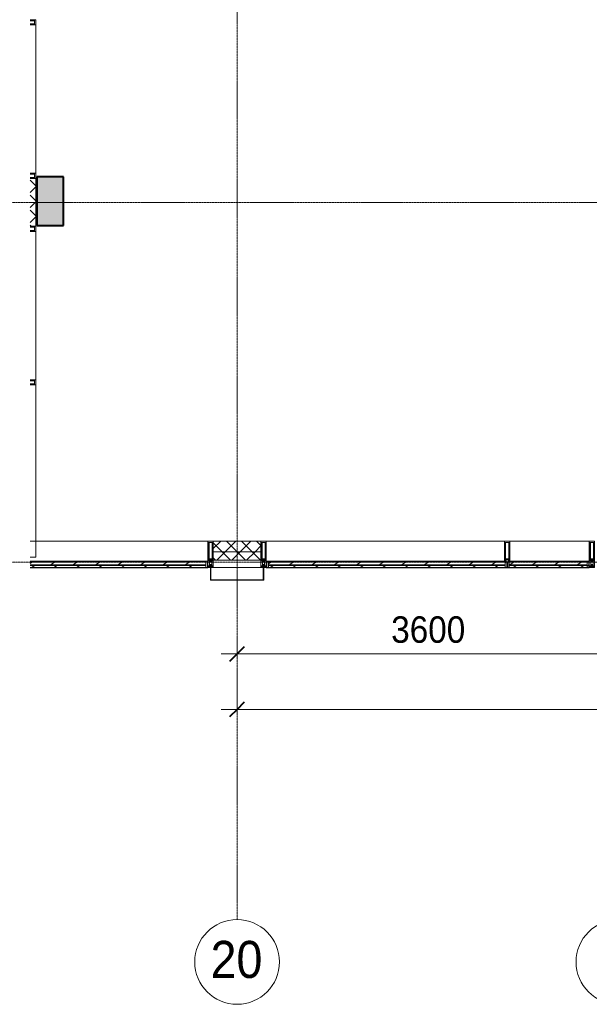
# Model space of a CAD drawing. Header units: millimetres. Extents: x 5617 to 140879, y 7718 to 151665.
# Tile 3 of 44: x 30672 to 36050, y 11226 to 20525. Entities that reach past the tile are written whole.
import ezdxf

# ---------------------------------------------------------------- set-up
doc = ezdxf.new("R2010")
doc.units = ezdxf.units.MM
doc.linetypes.add('ADSK_Линия сетки', pattern=[25, 20, -2.5, 0, -2.5])
doc.linetypes.add('Линия сетки', pattern=[25, 20, -2.5, 0, -2.5])
for name, color, linetype, lineweight in [('Импосты витража', 7, 'Continuous', 18), ('Колонны', 7, 'Continuous', 18), ('Оси', 7, 'Continuous', 9), ('Панели витража', 7, 'Continuous', 18), ('Размеры', 7, 'Continuous', 9), ('Размеры-100', 7, 'Continuous', 9), ('Стены разрез', 7, 'Continuous', 40), ('Стены штриховка', 7, 'Continuous', 40), ('Элементы узлов', 7, 'Continuous', 18)]:
    doc.layers.add(name, color=color, linetype=linetype, lineweight=lineweight)
doc.styles.add('Arial', font='arial.ttf', dxfattribs={"width": 0.9, "height": 250})
doc.styles.add('Arial_1', font='arial.ttf', dxfattribs={"width": 0.9, "height": 350})
doc.dimstyles.new('Основной_2_5_мм', dxfattribs={"dimscale": 304.8, "dimtxt": 255.06485, "dimasz": 0.463911, "dimexe": 0.492126, "dimexo": 0.492126, "dimgap": 0.098425, "dimtad": 1, "dimdec": 0, "dimdsep": 46, "dimtxsty": 'Arial', "dimblk1": 'OBLIQUE', "dimblk2": 'OBLIQUE', "dimsah": 1, "dimcen": 0.09, "dimdle": 0.492126, "dimazin": 2, "dimtfac": 1, "dimtdec": 4, "dimtix": 1, "dimtmove": 0, "dimatfit": 3, "dimfxl": 1, "dimtvp": 1, "dimtolj": 1, "dimtzin": 0, "dimlwd": 20, "dimlwe": 20, "dimarcsym": 2})
pattern_1 = [(45, (0, 0), (-70.71068, 70.71068), []), (135, (0, 0), (-70.71068, -70.71068), [])]
pattern_2 = [(225, (81537.5, 15350), (106.06602, -106.06602), [])]
pattern_3 = [(225, (85687.5, 15350), (106.06602, -106.06602), [])]
pattern_4 = [(225, (84162.5, 15350), (106.06602, -106.06602), [])]

# ---------------------------------------------------------------- blocks, each defined once
blk = doc.blocks.new('135_SLK_K4_AR_rvt-1-МКСС_К4_L01_1_4_350__Техпространство_лоток')
at = {"layer": 'Стены разрез', "lineweight": 18, "true_color": 0xcbcbcb}
blk.add_hatch(color=9, dxfattribs=at).paths.add_polyline_path([(81110, 18580), (81110, 19040), (80860, 19040), (80860, 18580)])
at = {"layer": 'Стены разрез', "color": 253, "true_color": 0xaaaaaa}
for p, q in [((81110, 19040), (80860, 19040)), ((80860, 19040), (80860, 18580)), ((81110, 18580), (81110, 19040)), ((80860, 18580), (81110, 18580))]:
    blk.add_line(p, q, dxfattribs=at)
blk = doc.blocks.new('Rectangular Mullion - R_StandardFrame_50Wx250H-7119914-МКСС_К4_L01_1_4_350__Техпространство_лоток')
at = {"layer": 'Импосты витража', "color": 253, "lineweight": 5, "true_color": 0xaaaaaa}
blk.add_line((82525, 15350), (82975, 15350), dxfattribs=at)
blk = doc.blocks.new('Rectangular Mullion - 50Wx250H-2623690-МКСС_К4_L01_1_4_350__Техпространство_лоток')
at = {"layer": 'Элементы узлов', "color": 253, "lineweight": 5, "true_color": 0xaaaaaa}
for p, q in [((-25, 65.2), (-25, 250)), ((-25, 250), (0, 250)), ((-23, 237.3), (0, 237.3)), ((-23, 237.3), (-23, 73.6)), ((-14.9, 84), (-14.9, 237.3)), ((25, 250), (0, 250)), ((23, 237.3), (0, 237.3)), ((14.9, 84), (14.9, 237.3)), ((23, 237.3), (23, 73.6)), ((25, 65.2), (25, 250)), ((-14, 65.2), (-25, 65.2)), ((-23.8, 14.6), (-25, 14.2)), ((-25, 0), (-25, 14.2)), ((-22.3, 17), (-23.8, 17)), ((-23.8, 17), (-23.8, 14.6)), ((-22.5, 10.6), (-23.8, 14.6)), ((-22.5, 10.6), (-23.7, 9.9)), ((-23.7, 1.3), (-23.7, 9.9)), ((-23.7, 1.3), (-11.8, 1.3)), ((-23.2, 10.2), (-22.5, 8)), ((0, 84), (-23, 84)), ((-0.5, 73.6), (-23, 73.6)), ((-22.5, 8), (-22.5, 4.5)), ((-21.3, 4.5), (-22.5, 4.5)), ((-22.3, 17), (-22.3, 16)), ((-22.3, 16), (-21.3, 16)), ((-19, 17.6), (-21.3, 16)), ((-21.3, 4.5), (-21.3, 6.5)), ((-21.3, 6.5), (-14.2, 6.5)), ((-18.4, 16.6), (-19, 17.6)), ((-7.4, 16.6), (-18.4, 16.6)), ((-14.2, 6.5), (-14.2, 4.5)), ((-13.2, 4.5), (-14.2, 4.5)), ((-14, 71.3), (-14, 65.2)), ((-10, 71.3), (-14, 71.3)), ((-13.2, 4.5), (-12.2, 7.2)), ((-12.7, 7.6), (-11.3, 11.4)), ((-12.7, 7.6), (-11.8, 6.9)), ((-12.2, 9), (-12.2, 14.8)), ((-12.2, 14.8), (0, 14.8)), ((-11.8, 1.3), (-11.8, 6.9)), ((-10.5, 11.2), (-11.3, 11.4)), ((-10.5, 1.5), (-10.5, 11.2)), ((-4.8, 1.5), (-10.5, 1.5)), ((-10, 53), (-10, 71.3)), ((-8.7, 53), (-10, 53)), ((-10, 53), (-10, 17)), ((-10, 17), (-7.5, 17)), ((-8.7, 53), (-7, 54.7)), ((-8.5, 23), (-1.5, 30)), ((-8.5, 18.5), (-8.5, 23)), ((-7.5, 18.5), (-8.5, 18.5)), ((-7.5, 17), (-7.5, 18.5)), ((-7.4, 18), (-7.4, 16.6)), ((-2.6, 18), (-7.4, 18)), ((-7, 65.2), (-5.9, 67.3)), ((-7, 65.2), (-7, 54.7)), ((-4.1, 67.3), (-5.9, 67.3)), ((0, 8), (-4.8, 8)), ((-4.8, 1.5), (-4.8, 8)), ((-4.1, 67.3), (-2.9, 65.1)), ((-2.9, 65.1), (-2.9, 54.6)), ((-1.3, 53), (-2.9, 54.6)), ((-2.6, 18), (-2.6, 16.8)), ((-2.6, 16.8), (0, 16.8)), ((-1.5, 30), (0, 30)), ((0, 53), (-1.3, 53)), ((0, 84), (23, 84)), ((0, 53), (1.3, 53)), ((1.5, 30), (0, 30)), ((2.6, 16.8), (0, 16.8)), ((0, 14.8), (0, 16.8)), ((0, 14.8), (0, 16.8)), ((12.2, 14.8), (0, 14.8)), ((0, 0), (0, 8)), ((0, 8), (4.8, 8)), ((0, 0), (0, 8)), ((0.5, 73.6), (23, 73.6)), ((1.3, 53), (2.9, 54.6)), ((8.5, 23), (1.5, 30)), ((2.6, 18), (2.6, 16.8)), ((2.6, 18), (7.4, 18)), ((4.1, 67.3), (2.9, 65.1)), ((2.9, 65.1), (2.9, 54.6)), ((4.1, 67.3), (5.9, 67.3)), ((4.8, 1.5), (4.8, 8)), ((4.8, 1.5), (10.5, 1.5)), ((7, 65.2), (5.9, 67.3)), ((7, 65.2), (7, 54.7)), ((8.7, 53), (7, 54.7)), ((7.4, 18), (7.4, 16.6)), ((7.4, 16.6), (18.4, 16.6)), ((7.5, 18.5), (8.5, 18.5)), ((7.5, 17), (7.5, 18.5)), ((10, 17), (7.5, 17)), ((8.5, 18.5), (8.5, 23)), ((8.7, 53), (10, 53)), ((10, 71.3), (14, 71.3)), ((10, 53), (10, 71.3)), ((10, 53), (10, 17)), ((10.5, 11.2), (11.3, 11.4)), ((10.5, 1.5), (10.5, 11.2)), ((12.7, 7.6), (11.3, 11.4)), ((12.7, 7.6), (11.8, 6.9)), ((11.8, 1.3), (11.8, 6.9)), ((23.7, 1.3), (11.8, 1.3)), ((12.2, 9), (12.2, 14.8)), ((13.2, 4.5), (12.2, 7.2)), ((13.2, 4.5), (14.2, 4.5)), ((14, 71.3), (14, 65.2)), ((14, 65.2), (25, 65.2)), ((21.3, 6.5), (14.2, 6.5)), ((14.2, 6.5), (14.2, 4.5)), ((18.4, 16.6), (19, 17.6)), ((19, 17.6), (21.3, 16)), ((22.3, 16), (21.3, 16)), ((21.3, 4.5), (21.3, 6.5)), ((21.3, 4.5), (22.5, 4.5)), ((22.3, 17), (22.3, 16)), ((22.3, 17), (23.8, 17)), ((22.5, 10.6), (23.8, 14.6)), ((22.5, 10.6), (23.7, 9.9)), ((23.2, 10.2), (22.5, 8)), ((22.5, 8), (22.5, 4.5)), ((23.7, 1.3), (23.7, 9.9)), ((23.8, 17), (23.8, 14.6)), ((23.8, 14.6), (25, 14.2)), ((25, 0), (25, 14.2)), ((-25, 0), (0, 0)), ((25, 0), (0, 0))]:
    blk.add_line(p, q, dxfattribs=at)
for centre, start, end in [((-0.5, 73.1), 360, 90), ((0.5, 73.1), 90, 180)]:
    blk.add_arc(centre, 0.5, start, end, dxfattribs=at)
blk = doc.blocks.new('Rectangular Mullion - R_StandardFrame_50Wx250H-6301897-МКСС_К4_L01_1_4_350__Техпространство_лоток')
at = {"layer": 'Импосты витража', "color": 253, "lineweight": 5, "true_color": 0xaaaaaa}
for p, q in [((-25, 0), (-25, 250)), ((-25, 250), (25, 250)), ((25, 250), (25, 0)), ((-2.5, 0), (-25, 0)), ((25, 0), (2.5, 0))]:
    blk.add_line(p, q, dxfattribs=at)
blk = doc.blocks.new('Rectangular Mullion - R_InvisibleFrame_50Wx250H-7217002-МКСС_К4_L01_1_4_350__Техпространство_лоток')
at = {"layer": 'Импосты витража', "color": 253, "lineweight": 5, "true_color": 0xaaaaaa}
blk.add_line((80850, 18525), (80850, 17125), dxfattribs=at)
blk = doc.blocks.new('Rectangular Mullion - 50Wx250H-3927046-МКСС_К4_L01_1_4_350__Техпространство_лоток')
at = {"layer": 'Элементы узлов', "color": 253, "lineweight": 5, "true_color": 0xaaaaaa}
for p, q in [((0, 250), (-25, 250)), ((-25, 250), (-25, 237.3)), ((-25, 197.1), (-25, 250)), ((-25, 250), (0, 250)), ((-23, 237.3), (0, 237.3)), ((-23, 237.3), (0, 237.3)), ((-23, 237.3), (-23, 197.1)), ((0, 237.3), (-14.9, 237.3)), ((-14.9, 237.3), (-14.9, 197.1)), ((-14.9, 197.1), (-14.9, 237.3)), ((25, 250), (0, 250)), ((25, 250), (0, 250)), ((14.9, 237.3), (0, 237.3)), ((0, 237.3), (23, 237.3)), ((23, 237.3), (0, 237.3)), ((14.9, 197.1), (14.9, 237.3)), ((14.9, 197.1), (14.9, 237.3)), ((23, 237.3), (23, 197.1)), ((25, 237.3), (25, 250)), ((25, 197.1), (25, 250))]:
    blk.add_line(p, q, dxfattribs=at)
blk = doc.blocks.new('Rectangular Mullion - R_InvisibleFrame_50Wx250H-7216989-МКСС_К4_L01_1_4_350__Техпространство_лоток')
at = {"layer": 'Импосты витража', "color": 253, "lineweight": 5, "true_color": 0xaaaaaa}
for p, q in [((-25, 197.1), (-25, 237.3)), ((25, 237.3), (25, 197.1))]:
    blk.add_line(p, q, dxfattribs=at)
blk = doc.blocks.new('Rectangular Mullion - R_InvisibleFrame_50Wx250H-7216982-МКСС_К4_L01_1_4_350__Техпространство_лоток')
at = {"layer": 'Импосты витража', "color": 253, "lineweight": 5, "true_color": 0xaaaaaa}
for p, q in [((80850, 17075), (80850, 15450)), ((80850, 15450), (80797.1, 15450))]:
    blk.add_line(p, q, dxfattribs=at)
blk = doc.blocks.new('Rectangular Mullion - 50Wx250H-V2-МКСС_К4_L01_1_4_350__Техпространство_лоток')
at = {"layer": 'Элементы узлов', "color": 253, "lineweight": 5, "true_color": 0xaaaaaa}
for p, q in [((-25, 197.1), (-25, 250)), ((-25, 250), (0, 250)), ((-23, 237.3), (0, 237.3)), ((-23, 237.3), (-23, 197.1)), ((-14.9, 197.1), (-14.9, 237.3)), ((25, 250), (0, 250)), ((23, 237.3), (0, 237.3)), ((14.9, 197.1), (14.9, 237.3)), ((23, 237.3), (23, 197.1)), ((25, 197.1), (25, 250))]:
    blk.add_line(p, q, dxfattribs=at)
blk = doc.blocks.new('Rectangular Mullion - R_StandardFrame_50Wx250H-5818508-МКСС_К4_L01_1_4_350__Техпространство_лоток')
at = {"layer": 'Импосты витража', "color": 253, "lineweight": 5, "true_color": 0xaaaaaa}
for p, q in [((-25, 197.1), (-25, 250)), ((-25, 250), (25, 250)), ((25, 250), (25, 197.1))]:
    blk.add_line(p, q, dxfattribs=at)
blk = doc.blocks.new('Rectangular Mullion - R_InvisibleFrame_50Wx250H-7120494-МКСС_К4_L01_1_4_350__Техпространство_лоток')
at = {"layer": 'Импосты витража', "color": 253, "lineweight": 5, "true_color": 0xaaaaaa}
for p, q in [((-25, 197.1), (-25, 237.3)), ((25, 237.3), (25, 197.1))]:
    blk.add_line(p, q, dxfattribs=at)
blk = doc.blocks.new('A_PAN_VentilationGrill - Горизонтальные_Стекло-7426149-МКСС_К4_L01_1_4_350__Техпространство_лоток')
at = {"layer": 'Панели витража', "lineweight": 5}
h = blk.add_hatch(dxfattribs=at)
h.set_pattern_fill('FP_90', color=256, style=0, pattern_type=2)
h.set_pattern_definition(pattern_2)
h.paths.add_polyline_path([(-907.5, 3), (-907.5, 0), (740.4, 0), (740.4, 3)])
h = blk.add_hatch(dxfattribs=at)
h.set_pattern_fill('FP_90', color=256, style=0, pattern_type=2)
h.set_pattern_definition(pattern_2)
h.paths.add_polyline_path([(-932.5, 0), (-932.5, -60), (-917.5, -60), (-917.5, 0)])
h = blk.add_hatch(dxfattribs=at)
h.set_pattern_fill('FP_89', color=256, style=0, pattern_type=2)
h.set_pattern_definition([(213.056, (81537.5, 7082.59), (20.16186, -124.93236), [])])
h.paths.add_polyline_path([(740.4, 0), (-917.5, 0), (-917.5, -20), (740.4, -20)])
h = blk.add_hatch(dxfattribs=at)
h.set_pattern_fill('FP_91', color=256, style=0, pattern_type=2)
h.set_pattern_definition([(213.056, (81537.5, 7034.82), (20.16186, -124.93236), [])])
h.paths.add_polyline_path([(-917.5, -26.6), (-917.5, -55), (740.4, -55), (740.4, -26.6)])
h = blk.add_hatch(dxfattribs=at)
h.set_pattern_fill('FP_90', color=256, style=0, pattern_type=2)
h.set_pattern_definition(pattern_2)
h.paths.add_polyline_path([(740.4, -55), (-917.5, -55), (-917.5, -60), (740.4, -60)])
at = {"layer": 'Панели витража', "color": 253, "lineweight": 5, "true_color": 0xaaaaaa}
for p, q in [((-907.5, 3), (-937.5, 3)), ((-937.5, 3), (-937.5, -60)), ((-907.5, 0), (-907.5, 3)), ((740.4, 3), (-907.5, 3)), ((-937.5, -60), (-932.5, -60)), ((-932.5, -60), (-932.5, 0)), ((-932.5, 0), (-907.5, 0)), ((-917.5, -20), (-917.5, 0)), ((740.4, -20), (-917.5, -20)), ((-917.5, -20), (-917.5, -26.6)), ((-917.5, -26.6), (740.4, -26.6)), ((-917.5, -55), (-917.5, -26.6)), ((-917.5, -60), (-917.5, -55)), ((740.4, -55), (-917.5, -55)), ((740.4, -60), (-917.5, -60)), ((-907.5, 0), (740.4, 0))]:
    blk.add_line(p, q, dxfattribs=at)
blk = doc.blocks.new('Rectangular Mullion - R_InvisibleFrame_50Wx250H-7426147-МКСС_К4_L01_1_4_350__Техпространство_лоток')
at = {"layer": 'Импосты витража', "color": 253, "lineweight": 5, "true_color": 0xaaaaaa}
for p, q in [((80797.1, 15600), (82475, 15600)), ((82455, 15410), (82470, 15410))]:
    blk.add_line(p, q, dxfattribs=at)
blk = doc.blocks.new('A_PAN_VentilationGrill - Горизонтальные_Стекло-V28-МКСС_К4_L01_1_4_350__Техпространство_лоток')
at = {"layer": 'Панели витража', "lineweight": 5}
h = blk.add_hatch(dxfattribs=at)
h.set_pattern_fill('FP_93', color=256, style=0, pattern_type=2)
h.set_pattern_definition(pattern_3)
h.paths.add_polyline_path([(42.4, 3), (-357.5, 3), (-357.5, 0), (357.5, 0), (357.5, 3), (262.8, 3)])
h = blk.add_hatch(dxfattribs=at)
h.set_pattern_fill('FP_93', color=256, style=0, pattern_type=2)
h.set_pattern_definition(pattern_3)
h.paths.add_polyline_path([(372.9, 0), (367.5, 0), (367.5, -55.2), (382.5, -55), (382.5, 0), (373.5, 0)])
h.paths.add_polyline_path([(-382.5, 0), (-382.5, -60), (-367.5, -60), (-367.5, 0)])
h = blk.add_hatch(dxfattribs=at)
h.set_pattern_fill('FP_92', color=256, style=0, pattern_type=2)
h.set_pattern_definition([(213.056, (85687.5, 7082.59), (20.16186, -124.93236), [])])
h.paths.add_polyline_path([(42.4, 0), (-367.5, 0), (-367.5, -20), (367.5, -20), (367.5, 0), (262.8, 0)])
h = blk.add_hatch(dxfattribs=at)
h.set_pattern_fill('FP_94', color=256, style=0, pattern_type=2)
h.set_pattern_definition([(213.056, (85687.5, 7034.82), (20.16186, -124.93236), [])])
h.paths.add_polyline_path([(42.4, -26.6), (-367.5, -26.6), (-367.5, -55), (367.5, -55), (367.4, -26.6), (262.8, -26.6)])
h = blk.add_hatch(dxfattribs=at)
h.set_pattern_fill('FP_93', color=256, style=0, pattern_type=2)
h.set_pattern_definition(pattern_3)
h.paths.add_polyline_path([(362.5, -55), (-367.5, -55), (-367.5, -60), (362.5, -60), (362.5, -56.4)])
at = {"layer": 'Панели витража', "color": 253, "lineweight": 5, "true_color": 0xaaaaaa}
for p, q in [((-357.5, 3), (-387.5, 3)), ((-387.5, 3), (-387.5, -60)), ((-357.5, 0), (-357.5, 3)), ((357.5, 3), (-357.5, 3)), ((387.5, 3), (357.5, 3)), ((357.5, 3), (357.5, 0)), ((387.5, -55), (387.5, 3)), ((-387.5, -60), (-382.5, -60)), ((-382.5, -60), (-382.5, 0)), ((-382.5, 0), (-357.5, 0)), ((-367.5, -20), (-367.5, 0)), ((367.5, -20), (-367.5, -20)), ((-367.5, -20), (-367.5, -26.6)), ((-367.5, -26.6), (367.5, -26.6)), ((-367.5, -55), (-367.5, -26.6)), ((-367.5, -60), (-367.5, -55)), ((367.5, -55), (-367.5, -55)), ((362.5, -60), (-367.5, -60)), ((-357.5, 0), (357.5, 0)), ((357.5, 0), (382.5, 0)), ((367.5, 0), (367.5, -20)), ((367.5, -26.6), (367.5, -20)), ((367.5, -26.6), (367.5, -55)), ((382.5, 0), (382.5, -55))]:
    blk.add_line(p, q, dxfattribs=at)
blk = doc.blocks.new('Rectangular Mullion - R_InvisibleFrame_50Wx250H-7120486-МКСС_К4_L01_1_4_350__Техпространство_лоток')
at = {"layer": 'Импосты витража', "color": 253, "lineweight": 5, "true_color": 0xaaaaaa}
for p, q in [((85325, 15600), (86075, 15600)), ((86055, 15410), (86070, 15410))]:
    blk.add_line(p, q, dxfattribs=at)
blk = doc.blocks.new('Rectangular Mullion - R_StandardFrame_50Wx250H-V10-МКСС_К4_L01_1_4_350__Техпространство_лоток')
at = {"layer": 'Импосты витража', "color": 253, "lineweight": 5, "true_color": 0xaaaaaa}
for p, q in [((-25, 0), (-25, 250)), ((-25, 250), (25, 250)), ((25, 250), (25, 0)), ((-2.5, 0), (-25, 0)), ((25, 0), (2.5, 0))]:
    blk.add_line(p, q, dxfattribs=at)
blk = doc.blocks.new('A_PAN_VentilationGrill - Горизонтальные_Стекло-7119345-МКСС_К4_L01_1_4_350__Техпространство_лоток')
at = {"layer": 'Панели витража', "lineweight": 5}
h = blk.add_hatch(dxfattribs=at)
h.set_pattern_fill('FP_96', color=256, style=0, pattern_type=2)
h.set_pattern_definition(pattern_4)
h.paths.add_polyline_path([(-1041.9, 3), (-1107.5, 3), (-1107.5, 0), (1107.5, 0), (1107.5, 3), (-160.4, 3)])
h = blk.add_hatch(dxfattribs=at)
h.set_pattern_fill('FP_96', color=256, style=0, pattern_type=2)
h.set_pattern_definition(pattern_4)
h.paths.add_polyline_path([(-1132.5, 0), (-1132.5, -55), (-1117.5, -55), (-1117.5, 0)])
h.paths.add_polyline_path([(1132.5, 0), (1117.5, 0), (1117.5, -60), (1132.5, -60), (1132.5, -20)])
h = blk.add_hatch(dxfattribs=at)
h.set_pattern_fill('FP_95', color=256, style=0, pattern_type=2)
h.set_pattern_definition([(213.056, (84162.5, 7082.59), (20.16186, -124.93236), [])])
h.paths.add_polyline_path([(1107.5, 0), (-1117.5, 0), (-1117.5, -20), (1117.5, -20), (1117.5, 0)])
h = blk.add_hatch(dxfattribs=at)
h.set_pattern_fill('FP_97', color=256, style=0, pattern_type=2)
h.set_pattern_definition([(213.056, (84162.5, 7034.82), (20.16186, -124.93236), [])])
h.paths.add_polyline_path([(-1114.7, -26.6), (-1117.5, -26.6), (-1117.4, -55), (1117.5, -55), (1117.5, -26.6), (-1112.5, -26.6)])
h = blk.add_hatch(dxfattribs=at)
h.set_pattern_fill('FP_96', color=256, style=0, pattern_type=2)
h.set_pattern_definition(pattern_4)
h.paths.add_polyline_path([(1117.5, -55), (-1112.5, -55), (-1111.6, -60), (1117.5, -60)])
at = {"layer": 'Панели витража', "color": 253, "lineweight": 5, "true_color": 0xaaaaaa}
for p, q in [((-1107.5, 3), (-1137.5, 3)), ((-1137.5, 3), (-1137.5, -55)), ((-1107.5, 0), (-1107.5, 3)), ((1107.5, 3), (-1107.5, 3)), ((1137.5, 3), (1107.5, 3)), ((1107.5, 3), (1107.5, 0)), ((1137.5, -60), (1137.5, 3)), ((-1132.5, -55), (-1132.5, 0)), ((-1132.5, 0), (-1107.5, 0)), ((-1117.5, -20), (-1117.5, 0)), ((1117.5, -20), (-1117.5, -20)), ((-1117.5, -20), (-1117.5, -26.6)), ((-1117.5, -26.6), (1117.5, -26.6)), ((-1117.5, -55), (-1117.5, -26.6)), ((1117.5, -55), (-1117.5, -55)), ((1117.5, -60), (-1112.5, -60)), ((-1107.5, 0), (1107.5, 0)), ((1107.5, 0), (1132.5, 0)), ((1117.5, 0), (1117.5, -20)), ((1117.5, -26.6), (1117.5, -20)), ((1117.5, -26.6), (1117.5, -55)), ((1117.5, -55), (1117.5, -60)), ((1132.5, 0), (1132.5, -60)), ((1132.5, -60), (1137.5, -60))]:
    blk.add_line(p, q, dxfattribs=at)
blk = doc.blocks.new('Rectangular Mullion - R_InvisibleFrame_50Wx250H-7120983-МКСС_К4_L01_1_4_350__Техпространство_лоток')
at = {"layer": 'Импосты витража', "color": 253, "lineweight": 5, "true_color": 0xaaaaaa}
for p, q in [((83025, 15600), (85275, 15600)), ((83030, 15410), (83045, 15410))]:
    blk.add_line(p, q, dxfattribs=at)
blk = doc.blocks.new('Rectangular Mullion - 50Wx250H-V6-МКСС_К4_L01_1_4_350__Техпространство_лоток')
at = {"layer": 'Элементы узлов', "color": 253, "lineweight": 5, "true_color": 0xaaaaaa}
for p, q in [((0, 250), (-25, 250)), ((-25, 250), (-25, 237.3)), ((-25, 65.2), (-25, 250)), ((-25, 250), (0, 250)), ((-23, 237.3), (0, 237.3)), ((-23, 237.3), (0, 237.3)), ((-23, 237.3), (-23, 73.6)), ((0, 237.3), (-14.9, 237.3)), ((-14.9, 237.3), (-14.9, 84)), ((-14.9, 84), (-14.9, 237.3)), ((25, 250), (0, 250)), ((25, 250), (0, 250)), ((14.9, 237.3), (0, 237.3)), ((0, 237.3), (23, 237.3)), ((23, 237.3), (0, 237.3)), ((14.9, 84), (14.9, 237.3)), ((14.9, 84), (14.9, 237.3)), ((23, 237.3), (23, 73.6)), ((25, 237.3), (25, 250)), ((25, 65.2), (25, 250)), ((-25, 73.6), (-25, 65.2)), ((-25, 65.2), (-25, 60.2)), ((-10, 65.2), (-25, 65.2)), ((-25, 65.2), (-25, 60.2)), ((-25, 65.2), (-10, 65.2)), ((-10, 65.2), (-25, 65.2)), ((0, 84), (-23, 84)), ((-23, 84), (-23, 73.6)), ((0, 84), (-23, 84)), ((-23, 73.6), (0, 73.6)), ((0, 73.6), (-23, 73.6)), ((-0.5, 73.6), (-23, 73.6)), ((-14.9, 84), (0, 84)), ((-10, 55), (-14, 55)), ((-14, 55), (-10, 55)), ((-10, 55), (-10, 65.2)), ((-10, 65.2), (-10, 55)), ((-10, 55), (-10, 65.2)), ((-10, 55), (0, 55)), ((0, 55), (-10, 55)), ((0, 84), (14.9, 84)), ((23, 84), (0, 84)), ((0, 84), (0, 73.6)), ((0, 84), (23, 84)), ((0, 73.6), (0, 84)), ((0, 73.6), (23, 73.6)), ((23, 73.6), (0, 73.6)), ((0, 55), (10, 55)), ((0, 55), (10, 55)), ((0.5, 73.6), (23, 73.6)), ((10, 65.2), (10, 55)), ((25, 65.2), (10, 65.2)), ((10, 55), (10, 65.2)), ((10, 65.2), (25, 65.2)), ((10, 65.2), (25, 65.2)), ((10, 55), (10, 65.2)), ((10, 55), (14, 55)), ((10, 55), (14, 55)), ((23, 73.6), (23, 84)), ((25, 65.2), (25, 73.6)), ((25, 65.2), (25, 60.2)), ((25, 60.2), (25, 65.2))]:
    blk.add_line(p, q, dxfattribs=at)
for centre, start, end in [((-14, 69.1), 218.97226, 270), ((-14, 69.1), 218.97226, 270), ((-14, 69.1), 218.97226, 270), ((14, 69.1), 270, 321.02774), ((14, 69.1), 270, 321.02774), ((14, 69.1), 270, 321.02774)]:
    blk.add_arc(centre, 14.1, start, end, dxfattribs=at)
blk = doc.blocks.new('Rectangular Mullion - R_InvisibleFrame_50Wx250H-V7-МКСС_К4_L01_1_4_350__Техпространство_лоток')
at = {"layer": 'Импосты витража', "color": 253, "lineweight": 5, "true_color": 0xaaaaaa}
for p, q in [((-25, 73.6), (-25, 237.3)), ((25, 237.3), (25, 73.6))]:
    blk.add_line(p, q, dxfattribs=at)
blk = doc.blocks.new('A_SLK_PAN_Type1 - Прямой тип панели-6537225-МКСС_К4_L01_1_4_350__Техпространство_лоток')
at = {"layer": 'Колонны', "lineweight": 5}
for p, q in [((-252.5, 120), (252.5, 120)), ((-252.5, 0), (-252.5, 120)), ((-247.5, 115), (-247.5, 0)), ((247.5, 115), (-247.5, 115)), ((247.5, 0), (247.5, 115)), ((252.5, 120), (252.5, 0)), ((-247.5, 0), (-252.5, 0)), ((252.5, 0), (247.5, 0))]:
    blk.add_line(p, q, dxfattribs=at)
blk = doc.blocks.new('Rectangular Mullion - R_InvisibleFrame_50Wx250H-V54-МКСС_К4_L01_1_4_350__Техпространство_лоток')
at = {"layer": 'Импосты витража', "color": 253, "lineweight": 5, "true_color": 0xaaaaaa}
blk.add_line((80850, 20475), (80850, 19075), dxfattribs=at)
blk = doc.blocks.new('Rectangular Mullion - R_StandardFrame_50Wx250H-V3-МКСС_К4_L01_1_4_350__Техпространство_лоток')
at = {"layer": 'Импосты витража', "color": 253, "lineweight": 5, "true_color": 0xaaaaaa}
for p, q in [((-25, 197.1), (-25, 250)), ((-25, 250), (25, 250)), ((25, 250), (25, 197.1))]:
    blk.add_line(p, q, dxfattribs=at)
blk = doc.blocks.new('135_SLK_K4_AR_FCD_rvt-1-МКСС_К4_L01_1_4_350__Техпространство_лоток')
at = {"layer": 'Стены разрез', "lineweight": 5, "true_color": 0xaaaaaa}
h = blk.add_hatch(dxfattribs=at)
h.set_pattern_fill('FP_34', color=253, style=0, pattern_type=2)
h.set_pattern_definition(pattern_1)
h.paths.add_polyline_path([(80850, 18575), (80850, 19025), (80797.1, 19025), (80797.1, 18575)])
h = blk.add_hatch(dxfattribs=at)
h.set_pattern_fill('FP_34', color=253, style=0, pattern_type=2)
h.set_pattern_definition(pattern_1)
h.paths.add_polyline_path([(82525, 15500), (82975, 15500), (82975, 15600), (82525, 15600)])
h = blk.add_hatch(dxfattribs=at)
h.set_pattern_fill('FP_34', color=253, style=0, pattern_type=2)
h.set_pattern_definition(pattern_1)
h.paths.add_polyline_path([(82525, 15420), (82975, 15420), (82975, 15500), (82525, 15500)])
at = {"layer": 'Стены разрез', "color": 253, "lineweight": 9, "true_color": 0xaaaaaa}
for p, q in [((80850, 19025), (80797.1, 19025)), ((80850, 18575), (80850, 19025)), ((80797.1, 18575), (80850, 18575)), ((82975, 15600), (82525, 15600)), ((82525, 15600), (82525, 15420)), ((82975, 15420), (82975, 15600)), ((82525, 15420), (82975, 15420))]:
    blk.add_line(p, q, dxfattribs=at)
at = {"layer": 'Стены штриховка', "color": 253, "lineweight": 9, "true_color": 0xaaaaaa}
blk.add_line((82525, 15500), (82975, 15500), dxfattribs=at)
at = {"layer": 'Импосты витража', "color": 253, "lineweight": 5, "true_color": 0xaaaaaa, "extrusion": (0, 0, -1), "rotation": 89.99999999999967}
for name, p in [('Rectangular Mullion - 50Wx250H-3927046-МКСС_К4_L01_1_4_350__Техпространство_лоток', (-80600, 20500)), ('Rectangular Mullion - R_InvisibleFrame_50Wx250H-7120494-МКСС_К4_L01_1_4_350__Техпространство_лоток', (-80600, 20500)), ('Rectangular Mullion - 50Wx250H-V2-МКСС_К4_L01_1_4_350__Техпространство_лоток', (-80600, 19050)), ('Rectangular Mullion - R_StandardFrame_50Wx250H-V3-МКСС_К4_L01_1_4_350__Техпространство_лоток', (-80600, 19050)), ('Rectangular Mullion - 50Wx250H-V2-МКСС_К4_L01_1_4_350__Техпространство_лоток', (-80600, 18550)), ('Rectangular Mullion - R_StandardFrame_50Wx250H-5818508-МКСС_К4_L01_1_4_350__Техпространство_лоток', (-80600, 18550)), ('Rectangular Mullion - 50Wx250H-3927046-МКСС_К4_L01_1_4_350__Техпространство_лоток', (-80600, 17100)), ('Rectangular Mullion - R_InvisibleFrame_50Wx250H-7216989-МКСС_К4_L01_1_4_350__Техпространство_лоток', (-80600, 17100))]:
    blk.add_blockref(name, p, dxfattribs=at)
at = {"layer": 'Импосты витража', "color": 253, "lineweight": 5, "true_color": 0xaaaaaa}
for name in ['Rectangular Mullion - R_InvisibleFrame_50Wx250H-V54-МКСС_К4_L01_1_4_350__Техпространство_лоток', 'Rectangular Mullion - R_InvisibleFrame_50Wx250H-7217002-МКСС_К4_L01_1_4_350__Техпространство_лоток', 'Rectangular Mullion - R_InvisibleFrame_50Wx250H-7216982-МКСС_К4_L01_1_4_350__Техпространство_лоток', 'Rectangular Mullion - R_InvisibleFrame_50Wx250H-7426147-МКСС_К4_L01_1_4_350__Техпространство_лоток', 'Rectangular Mullion - R_InvisibleFrame_50Wx250H-7120983-МКСС_К4_L01_1_4_350__Техпространство_лоток', 'Rectangular Mullion - R_InvisibleFrame_50Wx250H-7120486-МКСС_К4_L01_1_4_350__Техпространство_лоток', 'Rectangular Mullion - R_StandardFrame_50Wx250H-7119914-МКСС_К4_L01_1_4_350__Техпространство_лоток']:
    blk.add_blockref(name, (0, 0), dxfattribs=at)
at = {"layer": 'Импосты витража', "color": 253, "lineweight": 5, "true_color": 0xaaaaaa, "extrusion": (0, 0, -1)}
for name, p in [('Rectangular Mullion - 50Wx250H-2623690-МКСС_К4_L01_1_4_350__Техпространство_лоток', (-82500, 15350)), ('Rectangular Mullion - R_StandardFrame_50Wx250H-6301897-МКСС_К4_L01_1_4_350__Техпространство_лоток', (-82500, 15350)), ('Rectangular Mullion - 50Wx250H-2623690-МКСС_К4_L01_1_4_350__Техпространство_лоток', (-83000, 15350)), ('Rectangular Mullion - R_StandardFrame_50Wx250H-6301897-МКСС_К4_L01_1_4_350__Техпространство_лоток', (-83000, 15350)), ('Rectangular Mullion - 50Wx250H-V6-МКСС_К4_L01_1_4_350__Техпространство_лоток', (-85300, 15350)), ('Rectangular Mullion - R_InvisibleFrame_50Wx250H-V7-МКСС_К4_L01_1_4_350__Техпространство_лоток', (-85300, 15350)), ('Rectangular Mullion - 50Wx250H-2623690-МКСС_К4_L01_1_4_350__Техпространство_лоток', (-86100, 15350)), ('Rectangular Mullion - R_StandardFrame_50Wx250H-V10-МКСС_К4_L01_1_4_350__Техпространство_лоток', (-86100, 15350))]:
    blk.add_blockref(name, p, dxfattribs=at)
at = {"layer": 'Колонны', "color": 253, "lineweight": 5, "true_color": 0xaaaaaa, "rotation": 180}
blk.add_blockref('A_SLK_PAN_Type1 - Прямой тип панели-6537225-МКСС_К4_L01_1_4_350__Техпространство_лоток', (82750, 15350), dxfattribs=at)
at = {"layer": 'Панели витража', "color": 253, "lineweight": 5, "true_color": 0xaaaaaa, "rotation": 180}
for name, p in [('A_PAN_VentilationGrill - Горизонтальные_Стекло-7426149-МКСС_К4_L01_1_4_350__Техпространство_лоток', (81537.5, 15350)), ('A_PAN_VentilationGrill - Горизонтальные_Стекло-7119345-МКСС_К4_L01_1_4_350__Техпространство_лоток', (84162.5, 15350)), ('A_PAN_VentilationGrill - Горизонтальные_Стекло-V28-МКСС_К4_L01_1_4_350__Техпространство_лоток', (85687.5, 15350))]:
    blk.add_blockref(name, p, dxfattribs=at)
blk = doc.blocks.new('Ось сетки - Круг_Ø8 мм-6577-МКСС_К4_L01_1_4_350__Техпространство_лоток')
at = {"layer": 'Оси', "lineweight": 20}
for start, end in [(360, 180), (180, 360)]:
    blk.add_arc((0, 0), 4, start, end, dxfattribs=at)
blk = doc.blocks.new('DIMBLOCK8-МКСС_К4_L01_1_4_350__Техпространство_лоток')
at = {"layer": 'Размеры-100', "lineweight": 20, "transparency": 16777216}
for p, q in [((32724.8, 14535.5), (32724.8, 14685.5)), ((36324.8, 14535.5), (36324.8, 14685.5)), ((32574.8, 14535.5), (36324.8, 14535.5)), ((32724.8, 14535.5), (32724.8, 14485.5)), ((36324.8, 14535.5), (36324.8, 14485.5))]:
    blk.add_line(p, q, dxfattribs=at)
at = {"layer": 'Размеры-100', "lineweight": 40, "transparency": 16777216}
for p, q in [((32724.8, 14535.5), (32795.5, 14606.2)), ((36324.8, 14535.5), (36395.5, 14606.2)), ((32724.8, 14535.5), (32654.1, 14464.8)), ((36324.8, 14535.5), (36254.1, 14464.8))]:
    blk.add_line(p, q, dxfattribs=at)
at = {"layer": 'Размеры-100', "color": 0, "lineweight": 20, "transparency": 16777216, "insert": (34179.5, 14890.1), "char_height": 250, "width": 828.765, "attachment_point": 1, "line_spacing_factor": 0.941778, "style": 'Arial'}
blk.add_mtext('3600', dxfattribs=at)
blk = doc.blocks.new('_Oblique')
at = {"color": 0, "linetype": 'ByBlock', "lineweight": -2}
blk.add_line((-0.5, -0.5), (0.5, 0.5), dxfattribs=at)
blk = doc.blocks.new('DIMBLOCK29-МКСС_К4_L01_1_4_350__Техпространство_лоток')
at = {"layer": 'Размеры-100', "lineweight": 20, "transparency": 16777216}
for p, q in [((32724.8, 14010.6), (32724.8, 14160.6)), ((86724.8, 14010.6), (86724.8, 14160.6)), ((32574.8, 14010.6), (86874.8, 14010.6)), ((32724.8, 14010.6), (32724.8, 13960.6)), ((86724.8, 14010.6), (86724.8, 13960.6))]:
    blk.add_line(p, q, dxfattribs=at)
at = {"layer": 'Размеры-100', "lineweight": 40, "transparency": 16777216}
for p, q in [((32724.8, 14010.6), (32795.5, 14081.3)), ((86724.8, 14010.6), (86795.5, 14081.3)), ((32724.8, 14010.6), (32654.1, 13939.9)), ((86724.8, 14010.6), (86654.1, 13939.9))]:
    blk.add_line(p, q, dxfattribs=at)
at = {"layer": 'Размеры-100', "color": 0, "lineweight": 20, "transparency": 16777216, "insert": (59293.1, 14365.2), "char_height": 250, "width": 1035.956, "attachment_point": 1, "line_spacing_factor": 0.941778, "style": 'Arial'}
blk.add_mtext('54000', dxfattribs=at)

msp = doc.modelspace()

# ---------------------------------------------------------------- linework, layer by layer
at = {"layer": 'Оси', "linetype": 'Линия сетки'}
msp.add_line((32724.8, 12025.7), (32724.8, 32990), dxfattribs=at)
at = {"layer": 'Оси', "linetype": 'ADSK_Линия сетки'}
for p, q in [((86724.8, 18800), (26901, 18800)), ((86724.8, 15400), (26901, 15400))]:
    msp.add_line(p, q, dxfattribs=at)

# ---------------------------------------------------------------- block references
at = {"lineweight": 5}
for name in ['135_SLK_K4_AR_FCD_rvt-1-МКСС_К4_L01_1_4_350__Техпространство_лоток', '135_SLK_K4_AR_rvt-1-МКСС_К4_L01_1_4_350__Техпространство_лоток']:
    msp.add_blockref(name, (-50025.2, 0), dxfattribs=at)
at = {"layer": 'Оси', "lineweight": 20, "xscale": 99.99999999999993, "yscale": 99.99999999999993, "zscale": 99.99999999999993}
for p in [(32724.8, 11625.7), (36324.8, 11625.7)]:
    msp.add_blockref('Ось сетки - Круг_Ø8 мм-6577-МКСС_К4_L01_1_4_350__Техпространство_лоток', p, dxfattribs=at)

# ---------------------------------------------------------------- texts
at = {"layer": 'Оси', "insert": (32474.2, 11824.7), "char_height": 350, "width": 606.076, "attachment_point": 1, "style": 'Arial_1'}
msp.add_mtext('20', dxfattribs=at)

# ---------------------------------------------------------------- dimensions: what is measured, and where the dimension line sits
at = {"layer": 'Размеры', "lineweight": 20}
for base, p1, p2, override, picture, middle in [((36324.8, 14535.5), (32724.8, 14635.5), (36324.8, 14635.5), {"dimpost": '<>', "dimfxl": 3600}, 'DIMBLOCK8-МКСС_К4_L01_1_4_350__Техпространство_лоток', (34524.8, 14693.3)), ((86724.8, 14010.6), (32724.8, 14110.6), (86724.8, 14110.6), {"dimpost": '<>', "dimfxl": 54000}, 'DIMBLOCK29-МКСС_К4_L01_1_4_350__Техпространство_лоток', (59724.8, 14168.2))]:
    dim = msp.add_linear_dim(base=base, p1=p1, p2=p2, dimstyle='Основной_2_5_мм', override=override, dxfattribs=at)
    dim.commit()
    dim.dimension.update_dxf_attribs({"geometry": picture, "text_midpoint": middle})

doc.saveas('drawing.dxf')
